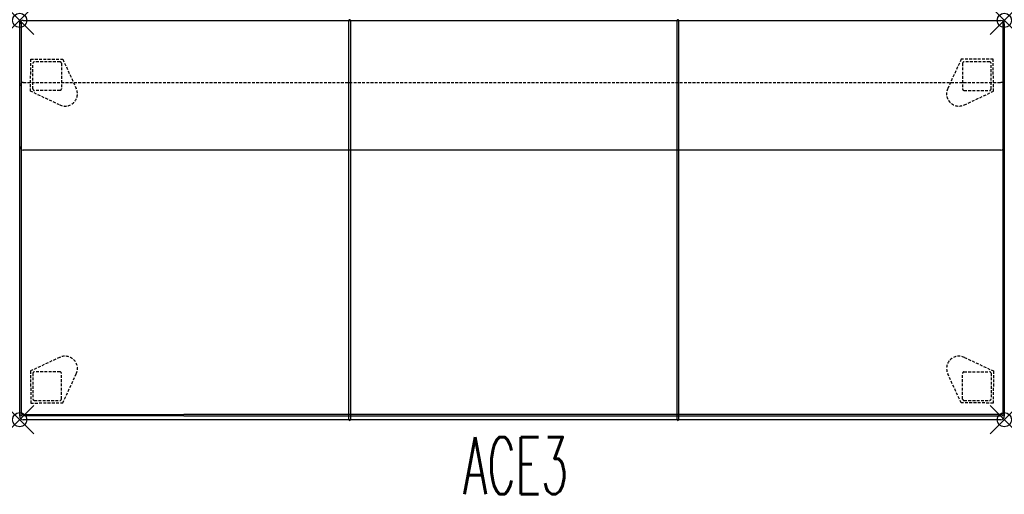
# Model space of a CAD drawing. Header units: inches. Extents: x 0 to 69, y -33.2 to 0.
import ezdxf
from ezdxf.enums import TextEntityAlignment as Align

# ---------------------------------------------------------------- set-up
doc = ezdxf.new("R2010")
doc.units = ezdxf.units.IN
doc.header["$LTSCALE"] = 0.03937
doc.header["$MEASUREMENT"] = 0
doc.header["$PDMODE"] = 35
doc.header["$PDSIZE"] = 1
doc.linetypes.add('DASHED', pattern=[0.75, 0.5, -0.25])
doc.layers.add('A-FURN-P-SEAT', color=2, linetype='Continuous')
doc.layers.add('A-FURN-P-SEAT-TN', color=2, linetype='Continuous')
doc.styles.add('0', font='TXT.shx')

msp = doc.modelspace()

# ---------------------------------------------------------------- linework, layer by layer
at = {"layer": 'A-FURN-P-SEAT'}
for p, q in [((0.25, 0), (68.75, 0)), ((23.075, -28.015), (23.075, 0.005)), ((23.175, 0), (23.175, -28.01)), ((46.075, -28.015), (46.075, 0.005)), ((46.175, 0), (46.175, -28.01)), ((0.001, -27.637), (0, -0.095)), ((0, -8.839), (0, -0.25)), ((0.1, -0.1), (0.1, -27.594)), ((68.9, -0.1), (68.9, -27.594)), ((68.999, -27.637), (69, -0.095)), ((69, -0.25), (69, -8.844)), ((0, -27.76), (0, -4.6)), ((69, -4.6), (69, -27.76)), ((68.75, -9.096), (0.25, -9.096)), ((0.25, -27.639), (11.5, -27.639)), ((11.5, -27.738), (0.25, -27.737)), ((68.75, -28.01), (0.25, -28.01)), ((68.75, -27.639), (11.5, -27.639)), ((11.5, -27.738), (68.75, -27.737))]:
    msp.add_line(p, q, dxfattribs=at)
at = {"layer": 'A-FURN-P-SEAT', "linetype": 'DASHED', "ltscale": 10}
for p, q in [((0.767, -4.975), (0.771, -2.726)), ((0.771, -2.726), (3.019, -2.73)), ((3.019, -2.73), (3.965, -4.768)), ((65.981, -2.73), (65.035, -4.768)), ((68.229, -2.726), (65.981, -2.73)), ((68.233, -4.975), (68.229, -2.726)), ((0.928, -4.812), (0.923, -3.014)), ((2.921, -3.008), (2.926, -4.807)), ((66.079, -3.008), (66.074, -4.807)), ((68.072, -4.812), (68.077, -3.014)), ((0.25, -4.35), (68.75, -4.35)), ((2.801, -5.928), (0.767, -4.975)), ((2.827, -4.907), (1.028, -4.912)), ((66.173, -4.907), (67.972, -4.912)), ((66.199, -5.928), (68.233, -4.975)), ((2.801, -23.638), (0.767, -24.591)), ((66.199, -23.638), (68.233, -24.591)), ((0.767, -24.591), (0.771, -26.839)), ((0.928, -24.754), (0.923, -26.552)), ((2.827, -24.659), (1.028, -24.654)), ((2.921, -26.558), (2.926, -24.758)), ((3.019, -26.835), (3.965, -24.798)), ((65.981, -26.835), (65.035, -24.798)), ((66.079, -26.558), (66.074, -24.758)), ((66.173, -24.659), (67.972, -24.654)), ((68.072, -24.754), (68.077, -26.552)), ((68.233, -24.591), (68.229, -26.839)), ((0.771, -26.839), (3.019, -26.835)), ((68.229, -26.839), (65.981, -26.835))]:
    msp.add_line(p, q, dxfattribs=at)
at = {"layer": 'A-FURN-P-SEAT'}
for centre, radius, start, end in [((0.25, -0.25), 0.25, 89.9995, 180.0005), ((23.125, 0), 0.05, 0.02143, 174.83824), ((46.125, 0), 0.05, 0.02143, 174.83824), ((0.05, -0.1), 0.05, 359.65525, 174.85054), ((68.75, -0.25), 0.25, 0, 90), ((68.95, -0.1), 0.05, 5.14946, 180.34475), ((0.25, -8.846), 0.25, 178.3379, 270), ((68.748, -8.844), 0.252, 270.48441, 0), ((0.236, -27.412), 0.227, 233.23521, 273.57607), ((68.764, -27.412), 0.227, 266.42393, 306.76479), ((0.25, -27.76), 0.25, 180.00675, 270), ((0.25, -27.374), 0.362, 226.47041, 269.99541), ((23.125, -28.01), 0.05, 185.19022, 0), ((46.125, -28.01), 0.05, 185.19022, 0), ((68.75, -27.374), 0.362, 270.00459, 313.52959), ((68.75, -27.76), 0.25, 269.99998, 0.00002)]:
    msp.add_arc(centre, radius, start, end, dxfattribs=at)
at = {"layer": 'A-FURN-P-SEAT', "linetype": 'DASHED', "ltscale": 10}
for centre, radius, start, end in [((1.023, -3.014), 0.1, 90.44103, 179.90318), ((2.43, -185.782), 182.874, 89.8776, 90.44103), ((2.821, -3.008), 0.1, 0.27519, 90.35323), ((66.179, -3.008), 0.1, 89.64677, 179.72481), ((66.57, -185.782), 182.874, 89.55897, 90.1224), ((67.977, -3.014), 0.1, 0.09682, 89.55897), ((0.25, -4.6), 0.25, 90.00544, 180.00032), ((1.028, -4.812), 0.1, 180.02455, 269.97463), ((3.172, -5.136), 0.874, 244.90549, 24.90215), ((2.827, -4.808), 0.0993, 270.12909, 0.15924), ((65.828, -5.136), 0.874, 155.09785, 295.09451), ((66.173, -4.808), 0.0993, 179.84076, 269.87091), ((67.972, -4.812), 0.1, 270.02537, 359.97545), ((68.75, -4.6), 0.25, 0.00541, 90.00003), ((3.172, -24.43), 0.874, 335.09785, 115.09451), ((65.828, -24.43), 0.874, 64.90549, 204.90215), ((1.028, -24.754), 0.1, 90.02537, 179.97545), ((2.827, -24.758), 0.0993, 359.84076, 89.87091), ((66.173, -24.758), 0.0993, 90.12909, 180.15924), ((67.972, -24.754), 0.1, 0.02455, 89.97463), ((1.023, -26.552), 0.1, 180.09682, 269.55897), ((2.43, 156.216), 182.874, 269.55897, 270.1224), ((2.821, -26.557), 0.1, 269.64677, 359.72481), ((66.179, -26.557), 0.1, 180.27519, 270.35323), ((66.57, 156.216), 182.874, 269.8776, 270.44103), ((67.977, -26.552), 0.1, 270.44103, 359.90318)]:
    msp.add_arc(centre, radius, start, end, dxfattribs=at)
at = {"layer": 'A-FURN-P-SEAT'}
for p in [(0, 0), (69, 0), (0, -28.01), (69, -28.01)]:
    msp.add_point(p, dxfattribs=at)

# ---------------------------------------------------------------- texts
at = {"layer": 'A-FURN-P-SEAT-TN', "style": '0', "width": 0.55}
msp.add_text('ACE3', height=4, dxfattribs=at).set_placement((34.75, -34.423), align=Align.BOTTOM_CENTER)

doc.saveas('drawing.dxf')
